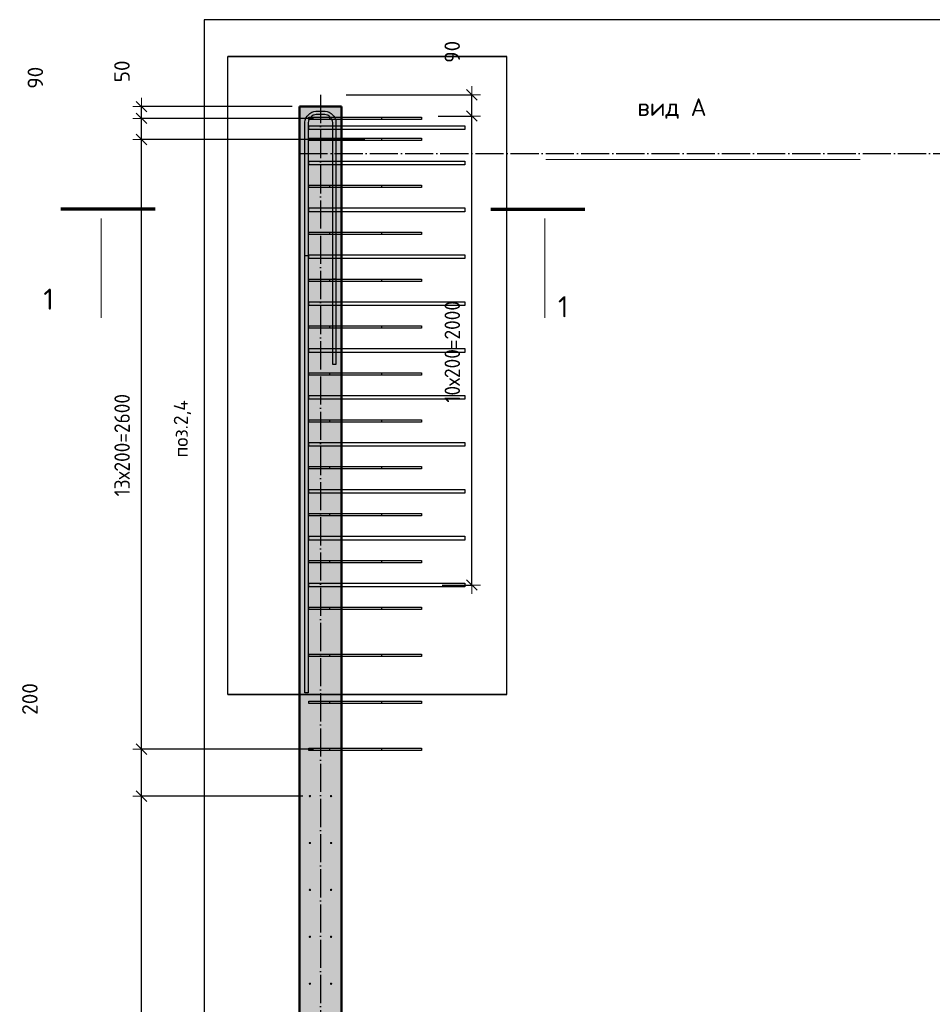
# Model space of a CAD drawing. Header units: millimetres. Extents: x 10987 to 63485, y -5166 to 39219.
# Tile 26 of 43: x 30618 to 34508, y 10272 to 14471. Entities that reach past the tile are written whole.
import ezdxf

# ---------------------------------------------------------------- set-up
doc = ezdxf.new("R2010")
doc.units = ezdxf.units.MM
doc.header["$PDMODE"] = 65
doc.linetypes.add('______11', pattern=[150, 120, -15, 0, -15])
doc.linetypes.add('______5', pattern=[330, 240, -30, 30, -30])
for name, color, linetype, lineweight in [('Standard', 7, 'Continuous', 25), ('Арм.стержн. вертикальными 1', 22, 'Continuous', 35), ('Арм.стержн.горизонт. 2', 202, 'Continuous', 35), ('Обозначение разреза_ общее', 7, 'Continuous', 25), ('Размерная линия_ общее', 7, 'Continuous', 13)]:
    doc.layers.add(name, color=color, linetype=linetype, lineweight=lineweight)
doc.layers.add('Арм.стержн. вертикальными 2', color=7, linetype='Continuous', lineweight=35, true_color=0x006e00)
doc.layers.add('Осевая линия_ общее', color=7, linetype='______5', lineweight=13, true_color=0xa0a0a0)
doc.styles.add('ISOCPEUR', font='ISOCPEUR')
doc.dimstyles.new('DIMSTYLE_3', dxfattribs={"dimtxt": 66, "dimasz": 75, "dimexe": 0, "dimexo": 0, "dimgap": 33, "dimtad": 2, "dimdec": 0, "dimrnd": 5, "dimzin": 12, "dimdsep": 46, "dimtxsty": 'ISOCPEUR', "dimblk1": 'ALL_ML_STRICH', "dimblk2": 'ALL_ML_STRICH', "dimsah": 1, "dimcen": 0, "dimclrd": 7, "dimclre": 256, "dimclrt": 7, "dimadec": 0, "dimazin": 0, "dimtfac": 1, "dimtdec": 0, "dimtix": 1, "dimtmove": 2, "dimatfit": 3, "dimfxl": 0, "dimtvp": 1.2, "dimtzin": 0, "dimlwd": 0, "dimlwe": -3, "dimarcsym": 0})
doc.dimstyles.new('DIMSTYLE_6', dxfattribs={"dimtxt": 66, "dimasz": 75, "dimexe": 0, "dimexo": 0, "dimgap": 33, "dimtad": 2, "dimdec": 0, "dimrnd": 5, "dimzin": 12, "dimdsep": 46, "dimtxsty": 'ISOCPEUR', "dimblk1": 'ALL_ML_STRICH', "dimblk2": 'ALL_ML_STRICH', "dimsah": 1, "dimcen": 0, "dimclrd": 7, "dimclre": 256, "dimclrt": 7, "dimadec": 0, "dimazin": 0, "dimtfac": 1, "dimtdec": 0, "dimtix": 1, "dimtmove": 2, "dimatfit": 3, "dimfxl": 0, "dimtzin": 0, "dimlwd": 0, "dimlwe": -3, "dimarcsym": 0})

# ---------------------------------------------------------------- blocks, each defined once
blk = doc.blocks.new('ALL_ML_STRICH')
at = {"color": 0, "linetype": 'ByBlock', "lineweight": -2}
for p, q in [((-1, 0), (0.5, 0)), ((-0.3, -0.3), (0.3, 0.3)), ((0, -0.5), (0, 0.5))]:
    blk.add_line(p, q, dxfattribs=at)
blk = doc.blocks.new('*D20')
at = {"layer": 'DEFPOINTS', "color": 7, "linetype": 'Continuous', "lineweight": 13, "transparency": 33554687}
for p in [(32381.5, 14060), (32398.2, 12060), (32545, 12060)]:
    blk.add_point(p, dxfattribs=at)
at = {"layer": 'Размерная линия_ общее', "color": 253, "linetype": 'Continuous', "lineweight": -2, "true_color": 0xa0a0a0, "transparency": 33554687}
for p, q in [((32401.5, 14060), (32545, 14060)), ((32418.2, 12060), (32545, 12060))]:
    blk.add_line(p, q, dxfattribs=at)
at = {"layer": 'Размерная линия_ общее', "color": 7, "linetype": 'Continuous', "lineweight": -2, "transparency": 33554687}
blk.add_line((32545, 12060), (32545, 14060), dxfattribs=at)
at = {"layer": 'Размерная линия_ общее', "color": 7, "linetype": 'Continuous', "lineweight": 13, "transparency": 33554687, "xscale": 75, "yscale": 75, "zscale": 75}
for p, rotation in [((32545, 14060), 90), ((32545, 12060), 270)]:
    blk.add_blockref('ALL_ML_STRICH', p, dxfattribs=dict(at, rotation=rotation))
at = {"layer": 'Размерная линия_ общее', "color": 7, "linetype": 'Continuous', "lineweight": 13, "transparency": 33554687, "insert": (32429, 12838), "char_height": 66, "width": 3.3, "attachment_point": 1, "rotation": 90, "line_spacing_factor": 0.60241, "style": 'ISOCPEUR'}
blk.add_mtext('\\W0.91;10х200=2000', dxfattribs=at)
blk = doc.blocks.new('*D21')
at = {"layer": 'DEFPOINTS', "color": 7, "linetype": 'Continuous', "lineweight": 13, "transparency": 33554687}
for p in [(31990, 14150), (32381.5, 14060), (32545, 14060)]:
    blk.add_point(p, dxfattribs=at)
at = {"layer": 'Размерная линия_ общее', "color": 253, "linetype": 'Continuous', "lineweight": -2, "true_color": 0xa0a0a0, "transparency": 33554687}
for p, q in [((32010, 14150), (32545, 14150)), ((32401.5, 14060), (32545, 14060))]:
    blk.add_line(p, q, dxfattribs=at)
at = {"layer": 'Размерная линия_ общее', "color": 7, "linetype": 'Continuous', "lineweight": -2, "transparency": 33554687}
blk.add_line((32545, 14060), (32545, 14150), dxfattribs=at)
at = {"layer": 'Размерная линия_ общее', "color": 7, "linetype": 'Continuous', "lineweight": 13, "transparency": 33554687, "xscale": 75, "yscale": 75, "zscale": 75}
for p, rotation in [((32545, 14150), 90), ((32545, 14060), 270)]:
    blk.add_blockref('ALL_ML_STRICH', p, dxfattribs=dict(at, rotation=rotation))
at = {"layer": 'Размерная линия_ общее', "color": 7, "linetype": 'Continuous', "lineweight": 13, "transparency": 33554687, "insert": (32461.5, 14333.9), "char_height": 66, "width": 132, "attachment_point": 5, "rotation": 90, "style": 'ISOCPEUR'}
blk.add_mtext('\\A1;{90}', dxfattribs=at)
blk = doc.blocks.new('*D227')
at = {"layer": 'DEFPOINTS', "color": 7, "linetype": 'Continuous', "lineweight": 13, "transparency": 33554687}
for p in [(31845, 11160), (31137.3, 8560), (32091.5, 8560)]:
    blk.add_point(p, dxfattribs=at)
at = {"layer": 'Размерная линия_ общее', "color": 253, "linetype": 'Continuous', "lineweight": -2, "true_color": 0xa0a0a0, "transparency": 33554687}
for p, q in [((31825, 11160), (31137.3, 11160)), ((32071.5, 8560), (31137.3, 8560))]:
    blk.add_line(p, q, dxfattribs=at)
at = {"layer": 'Размерная линия_ общее', "color": 7, "linetype": 'Continuous', "lineweight": -2, "transparency": 33554687}
blk.add_line((31137.3, 8560), (31137.3, 11160), dxfattribs=at)
at = {"layer": 'Размерная линия_ общее', "color": 7, "linetype": 'Continuous', "lineweight": 13, "transparency": 33554687, "xscale": 75, "yscale": 75, "zscale": 75}
for p, rotation in [((31137.3, 11160), 90), ((31137.3, 8560), 270)]:
    blk.add_blockref('ALL_ML_STRICH', p, dxfattribs=dict(at, rotation=rotation))
at = {"layer": 'Размерная линия_ общее', "color": 7, "linetype": 'Continuous', "lineweight": 13, "transparency": 33554687, "insert": (31021.3, 9638), "char_height": 66, "width": 3.3, "attachment_point": 1, "rotation": 90, "line_spacing_factor": 0.60241, "style": 'ISOCPEUR'}
blk.add_mtext('\\W0.91;13х200=2600', dxfattribs=at)
blk = doc.blocks.new('*D228')
at = {"layer": 'DEFPOINTS', "color": 7, "linetype": 'Continuous', "lineweight": 13, "transparency": 33554687}
for p in [(31890, 11360), (31137.3, 11160), (31845, 11160)]:
    blk.add_point(p, dxfattribs=at)
at = {"layer": 'Размерная линия_ общее', "color": 253, "linetype": 'Continuous', "lineweight": -2, "true_color": 0xa0a0a0, "transparency": 33554687}
for p, q in [((31870, 11360), (31137.3, 11360)), ((31825, 11160), (31137.3, 11160))]:
    blk.add_line(p, q, dxfattribs=at)
at = {"layer": 'Размерная линия_ общее', "color": 7, "linetype": 'Continuous', "lineweight": -2, "transparency": 33554687}
blk.add_line((31137.3, 11160), (31137.3, 11360), dxfattribs=at)
at = {"layer": 'Размерная линия_ общее', "color": 7, "linetype": 'Continuous', "lineweight": 13, "transparency": 33554687, "xscale": 75, "yscale": 75, "zscale": 75}
for p, rotation in [((31137.3, 11360), 90), ((31137.3, 11160), 270)]:
    blk.add_blockref('ALL_ML_STRICH', p, dxfattribs=dict(at, rotation=rotation))
at = {"layer": 'Размерная линия_ общее', "color": 7, "linetype": 'Continuous', "lineweight": 13, "transparency": 33554687, "insert": (30661.1, 11574.2), "char_height": 66, "width": 198, "attachment_point": 5, "rotation": 90, "style": 'ISOCPEUR'}
blk.add_mtext('\\A1;{200}', dxfattribs=at)
blk = doc.blocks.new('*D229')
at = {"layer": 'DEFPOINTS', "color": 7, "linetype": 'Continuous', "lineweight": 13, "transparency": 33554687}
for p in [(32108.8, 13960), (31137.3, 11360), (31890, 11360)]:
    blk.add_point(p, dxfattribs=at)
at = {"layer": 'Размерная линия_ общее', "color": 253, "linetype": 'Continuous', "lineweight": -2, "true_color": 0xa0a0a0, "transparency": 33554687}
for p, q in [((32088.8, 13960), (31137.3, 13960)), ((31870, 11360), (31137.3, 11360))]:
    blk.add_line(p, q, dxfattribs=at)
at = {"layer": 'Размерная линия_ общее', "color": 7, "linetype": 'Continuous', "lineweight": -2, "transparency": 33554687}
blk.add_line((31137.3, 11360), (31137.3, 13960), dxfattribs=at)
at = {"layer": 'Размерная линия_ общее', "color": 7, "linetype": 'Continuous', "lineweight": 13, "transparency": 33554687, "xscale": 75, "yscale": 75, "zscale": 75}
for p, rotation in [((31137.3, 13960), 90), ((31137.3, 11360), 270)]:
    blk.add_blockref('ALL_ML_STRICH', p, dxfattribs=dict(at, rotation=rotation))
at = {"layer": 'Размерная линия_ общее', "color": 7, "linetype": 'Continuous', "lineweight": 13, "transparency": 33554687, "insert": (31021.3, 12438), "char_height": 66, "width": 3.3, "attachment_point": 1, "rotation": 90, "line_spacing_factor": 0.60241, "style": 'ISOCPEUR'}
blk.add_mtext('\\W0.91;13х200=2600', dxfattribs=at)
blk = doc.blocks.new('*D230')
at = {"layer": 'DEFPOINTS', "color": 7, "linetype": 'Continuous', "lineweight": 13, "transparency": 33554687}
for p in [(31890, 14050), (31137.3, 13960), (32108.8, 13960)]:
    blk.add_point(p, dxfattribs=at)
at = {"layer": 'Размерная линия_ общее', "color": 253, "linetype": 'Continuous', "lineweight": -2, "true_color": 0xa0a0a0, "transparency": 33554687}
for p, q in [((31870, 14050), (31137.3, 14050)), ((32088.8, 13960), (31137.3, 13960))]:
    blk.add_line(p, q, dxfattribs=at)
at = {"layer": 'Размерная линия_ общее', "color": 7, "linetype": 'Continuous', "lineweight": -2, "transparency": 33554687}
blk.add_line((31137.3, 13960), (31137.3, 14050), dxfattribs=at)
at = {"layer": 'Размерная линия_ общее', "color": 7, "linetype": 'Continuous', "lineweight": 13, "transparency": 33554687, "xscale": 75, "yscale": 75, "zscale": 75}
for p, rotation in [((31137.3, 14050), 90), ((31137.3, 13960), 270)]:
    blk.add_blockref('ALL_ML_STRICH', p, dxfattribs=dict(at, rotation=rotation))
at = {"layer": 'Размерная линия_ общее', "color": 7, "linetype": 'Continuous', "lineweight": 13, "transparency": 33554687, "insert": (30684.5, 14223.3), "char_height": 66, "width": 132, "attachment_point": 5, "rotation": 90, "style": 'ISOCPEUR'}
blk.add_mtext('\\A1;{90}', dxfattribs=at)
blk = doc.blocks.new('*D231')
at = {"layer": 'DEFPOINTS', "color": 7, "linetype": 'Continuous', "lineweight": 13, "transparency": 33554687}
for p in [(31800, 14100), (31137.3, 14050), (31890, 14050)]:
    blk.add_point(p, dxfattribs=at)
at = {"layer": 'Размерная линия_ общее', "color": 253, "linetype": 'Continuous', "lineweight": -2, "true_color": 0xa0a0a0, "transparency": 33554687}
for p, q in [((31780, 14100), (31137.3, 14100)), ((31870, 14050), (31137.3, 14050))]:
    blk.add_line(p, q, dxfattribs=at)
at = {"layer": 'Размерная линия_ общее', "color": 7, "linetype": 'Continuous', "lineweight": -2, "transparency": 33554687}
blk.add_line((31137.3, 14050), (31137.3, 14100), dxfattribs=at)
at = {"layer": 'Размерная линия_ общее', "color": 7, "linetype": 'Continuous', "lineweight": 13, "transparency": 33554687, "xscale": 75, "yscale": 75, "zscale": 75}
for p, rotation in [((31137.3, 14100), 90), ((31137.3, 14050), 270)]:
    blk.add_blockref('ALL_ML_STRICH', p, dxfattribs=dict(at, rotation=rotation))
at = {"layer": 'Размерная линия_ общее', "color": 7, "linetype": 'Continuous', "lineweight": 13, "transparency": 33554687, "insert": (31053.7, 14250.4), "char_height": 66, "width": 132, "attachment_point": 5, "rotation": 90, "style": 'ISOCPEUR'}
blk.add_mtext('\\A1;{50}', dxfattribs=at)

msp = doc.modelspace()

# ---------------------------------------------------------------- hatches: boundary and pattern name
at = {"linetype": 'Continuous', "lineweight": 13, "transparency": 33554687}
msp.add_hatch(color=7, dxfattribs=at).paths.add_polyline_path([(31810, 8320), (31990, 8320), (31990, 14100), (31810, 14100)])
at = {"layer": 'Арм.стержн. вертикальными 1', "linetype": 'Continuous', "lineweight": 50, "transparency": 33554687}
for points in [[(31860, 11160), (31859.6, 11161.9), (31858.5, 11163.5), (31856.9, 11164.6), (31855, 11165), (31853.1, 11164.6), (31851.5, 11163.5), (31850.4, 11161.9), (31850, 11160), (31850.4, 11158.1), (31851.5, 11156.5), (31853.1, 11155.4), (31855, 11155), (31856.9, 11155.4), (31858.5, 11156.5), (31859.6, 11158.1)], [(31950, 11160), (31949.6, 11161.9), (31948.5, 11163.5), (31946.9, 11164.6), (31945, 11165), (31943.1, 11164.6), (31941.5, 11163.5), (31940.4, 11161.9), (31940, 11160), (31940.4, 11158.1), (31941.5, 11156.5), (31943.1, 11155.4), (31945, 11155), (31946.9, 11155.4), (31948.5, 11156.5), (31949.6, 11158.1)], [(31860, 10960), (31859.6, 10961.9), (31858.5, 10963.5), (31856.9, 10964.6), (31855, 10965), (31853.1, 10964.6), (31851.5, 10963.5), (31850.4, 10961.9), (31850, 10960), (31850.4, 10958.1), (31851.5, 10956.5), (31853.1, 10955.4), (31855, 10955), (31856.9, 10955.4), (31858.5, 10956.5), (31859.6, 10958.1)], [(31950, 10960), (31949.6, 10961.9), (31948.5, 10963.5), (31946.9, 10964.6), (31945, 10965), (31943.1, 10964.6), (31941.5, 10963.5), (31940.4, 10961.9), (31940, 10960), (31940.4, 10958.1), (31941.5, 10956.5), (31943.1, 10955.4), (31945, 10955), (31946.9, 10955.4), (31948.5, 10956.5), (31949.6, 10958.1)], [(31860, 10760), (31859.6, 10761.9), (31858.5, 10763.5), (31856.9, 10764.6), (31855, 10765), (31853.1, 10764.6), (31851.5, 10763.5), (31850.4, 10761.9), (31850, 10760), (31850.4, 10758.1), (31851.5, 10756.5), (31853.1, 10755.4), (31855, 10755), (31856.9, 10755.4), (31858.5, 10756.5), (31859.6, 10758.1)], [(31950, 10760), (31949.6, 10761.9), (31948.5, 10763.5), (31946.9, 10764.6), (31945, 10765), (31943.1, 10764.6), (31941.5, 10763.5), (31940.4, 10761.9), (31940, 10760), (31940.4, 10758.1), (31941.5, 10756.5), (31943.1, 10755.4), (31945, 10755), (31946.9, 10755.4), (31948.5, 10756.5), (31949.6, 10758.1)], [(31860, 10560), (31859.6, 10561.9), (31858.5, 10563.5), (31856.9, 10564.6), (31855, 10565), (31853.1, 10564.6), (31851.5, 10563.5), (31850.4, 10561.9), (31850, 10560), (31850.4, 10558.1), (31851.5, 10556.5), (31853.1, 10555.4), (31855, 10555), (31856.9, 10555.4), (31858.5, 10556.5), (31859.6, 10558.1)], [(31950, 10560), (31949.6, 10561.9), (31948.5, 10563.5), (31946.9, 10564.6), (31945, 10565), (31943.1, 10564.6), (31941.5, 10563.5), (31940.4, 10561.9), (31940, 10560), (31940.4, 10558.1), (31941.5, 10556.5), (31943.1, 10555.4), (31945, 10555), (31946.9, 10555.4), (31948.5, 10556.5), (31949.6, 10558.1)], [(31860, 10360), (31859.6, 10361.9), (31858.5, 10363.5), (31856.9, 10364.6), (31855, 10365), (31853.1, 10364.6), (31851.5, 10363.5), (31850.4, 10361.9), (31850, 10360), (31850.4, 10358.1), (31851.5, 10356.5), (31853.1, 10355.4), (31855, 10355), (31856.9, 10355.4), (31858.5, 10356.5), (31859.6, 10358.1)], [(31950, 10360), (31949.6, 10361.9), (31948.5, 10363.5), (31946.9, 10364.6), (31945, 10365), (31943.1, 10364.6), (31941.5, 10363.5), (31940.4, 10361.9), (31940, 10360), (31940.4, 10358.1), (31941.5, 10356.5), (31943.1, 10355.4), (31945, 10355), (31946.9, 10355.4), (31948.5, 10356.5), (31949.6, 10358.1)]]:
    msp.add_hatch(color=4, dxfattribs=at).paths.add_polyline_path(points)

# ---------------------------------------------------------------- linework, layer by layer
at = {"color": 52, "linetype": 'Continuous', "lineweight": -3, "transparency": 33554687}
for p, q in [((31504.7, 11593.7), (31504.7, 14313.7)), ((31504.7, 11593.7), (31504.7, 14313.7)), ((32694.8, 14313.7), (31504.7, 14313.7)), ((31504.7, 14313.7), (32694.8, 14313.7)), ((32694.8, 11593.7), (32694.8, 14313.7)), ((32694.8, 11593.7), (32694.8, 14313.7)), ((32694.8, 11593.7), (31504.7, 11593.7)), ((31504.7, 11593.7), (32694.8, 11593.7))]:
    msp.add_line(p, q, dxfattribs=at)
at = {"color": 7, "linetype": 'Continuous', "lineweight": 50, "transparency": 33554687}
for p, q in [((31810, 8320), (31810, 14100)), ((31810, 14100), (31990, 14100)), ((31990, 14100), (31990, 8500))]:
    msp.add_line(p, q, dxfattribs=at)
at = {"layer": 'Standard', "color": 7, "linetype": 'Continuous', "lineweight": 25, "transparency": 33554687}
msp.add_lwpolyline([(31404.7, 7916.3), (60970, 7916.3), (60970, 14470.8), (31404.7, 14470.8), (31404.7, 7916.3)], dxfattribs=at)
at = {"layer": 'Арм.стержн. вертикальными 1', "color": 4, "linetype": 'Continuous', "lineweight": 25, "transparency": 33554687}
for points in [[(31850, 14055), (32160, 14055), (32160, 14045), (31850, 14045), (31850, 14055)], [(31940, 14055), (32330, 14055), (32330, 14045), (31940, 14045), (31940, 14055)], [(31850, 13965), (32160, 13965), (32160, 13955), (31850, 13955), (31850, 13965)], [(31940, 13965), (32330, 13965), (32330, 13955), (31940, 13955), (31940, 13965)], [(31850, 13765), (32160, 13765), (32160, 13755), (31850, 13755), (31850, 13765)], [(31940, 13765), (32330, 13765), (32330, 13755), (31940, 13755), (31940, 13765)], [(31850, 13565), (32160, 13565), (32160, 13555), (31850, 13555), (31850, 13565)], [(31940, 13565), (32330, 13565), (32330, 13555), (31940, 13555), (31940, 13565)], [(31850, 13365), (32160, 13365), (32160, 13355), (31850, 13355), (31850, 13365)], [(31940, 13365), (32330, 13365), (32330, 13355), (31940, 13355), (31940, 13365)], [(31850, 13165), (32160, 13165), (32160, 13155), (31850, 13155), (31850, 13165)], [(31940, 13165), (32330, 13165), (32330, 13155), (31940, 13155), (31940, 13165)], [(31850, 12965), (32160, 12965), (32160, 12955), (31850, 12955), (31850, 12965)], [(31940, 12965), (32330, 12965), (32330, 12955), (31940, 12955), (31940, 12965)], [(31850, 12765), (32160, 12765), (32160, 12755), (31850, 12755), (31850, 12765)], [(31940, 12765), (32330, 12765), (32330, 12755), (31940, 12755), (31940, 12765)], [(31850, 12565), (32160, 12565), (32160, 12555), (31850, 12555), (31850, 12565)], [(31940, 12565), (32330, 12565), (32330, 12555), (31940, 12555), (31940, 12565)], [(31850, 12365), (32160, 12365), (32160, 12355), (31850, 12355), (31850, 12365)], [(31940, 12365), (32330, 12365), (32330, 12355), (31940, 12355), (31940, 12365)], [(31850, 12165), (32160, 12165), (32160, 12155), (31850, 12155), (31850, 12165)], [(31940, 12165), (32330, 12165), (32330, 12155), (31940, 12155), (31940, 12165)], [(31850, 11965), (32160, 11965), (32160, 11955), (31850, 11955), (31850, 11965)], [(31940, 11965), (32330, 11965), (32330, 11955), (31940, 11955), (31940, 11965)], [(31850, 11765), (32160, 11765), (32160, 11755), (31850, 11755), (31850, 11765)], [(31940, 11765), (32330, 11765), (32330, 11755), (31940, 11755), (31940, 11765)], [(31850, 11565), (32160, 11565), (32160, 11555), (31850, 11555), (31850, 11565)], [(31940, 11565), (32330, 11565), (32330, 11555), (31940, 11555), (31940, 11565)], [(31850, 11365), (32160, 11365), (32160, 11355), (31850, 11355), (31850, 11365)], [(31940, 11365), (32330, 11365), (32330, 11355), (31940, 11355), (31940, 11365)]]:
    msp.add_lwpolyline(points, dxfattribs=at)
at = {"layer": 'Арм.стержн. вертикальными 2', "color": 7, "linetype": 'Continuous', "lineweight": 25, "transparency": 33554687}
for points in [[(32516, 14002), (31850, 14002), (31850, 14018), (32516, 14018), (32516, 14002)], [(32516, 13852), (31850, 13852), (31850, 13868), (32516, 13868), (32516, 13852)], [(32516, 13652), (31850, 13652), (31850, 13668), (32516, 13668), (32516, 13652)], [(32516, 13452), (31850, 13452), (31850, 13468), (32516, 13468), (32516, 13452)], [(32516, 13252), (31850, 13252), (31850, 13268), (32516, 13268), (32516, 13252)], [(32516, 13052), (31850, 13052), (31850, 13068), (32516, 13068), (32516, 13052)], [(32516, 12852), (31850, 12852), (31850, 12868), (32516, 12868), (32516, 12852)], [(32516, 12652), (31850, 12652), (31850, 12668), (32516, 12668), (32516, 12652)], [(32516, 12452), (31850, 12452), (31850, 12468), (32516, 12468), (32516, 12452)], [(32516, 12252), (31850, 12252), (31850, 12268), (32516, 12268), (32516, 12252)], [(32516, 12052), (31850, 12052), (31850, 12068), (32516, 12068), (32516, 12052)]]:
    msp.add_lwpolyline(points, dxfattribs=at)
at = {"layer": 'Арм.стержн.горизонт. 2', "color": 7, "linetype": 'Continuous', "lineweight": 25, "transparency": 33554687}
for points in [[(31834, 13464), (31834, 14033.3), (31835.2, 14041.8), (31838.1, 14050.7), (31842.7, 14058.9), (31848.3, 14065.7), (31855.1, 14071.3), (31863.3, 14075.9), (31872.1, 14078.8), (31880.7, 14080), (31919.3, 14080), (31927.9, 14078.8), (31936.7, 14075.9), (31944.9, 14071.3), (31951.7, 14065.7), (31957.3, 14058.9), (31961.9, 14050.7), (31964.8, 14041.8), (31966, 14033.3), (31966, 13000), (31952, 13000), (31952, 14032.3), (31951.1, 14038.7), (31949, 14045.1), (31945.7, 14050.9), (31941.7, 14055.7), (31937, 14059.7), (31931.1, 14063), (31924.7, 14065.1), (31918.3, 14066), (31881.7, 14066), (31875.3, 14065.1), (31868.9, 14063), (31863, 14059.7), (31858.3, 14055.7), (31854.3, 14050.9), (31851, 14045.1), (31848.9, 14038.7), (31848, 14032.3), (31848, 13464), (31834, 13464)], [(31834, 13464), (31834, 14033.3), (31835.2, 14041.8), (31838.1, 14050.7), (31842.7, 14058.9), (31848.3, 14065.7), (31855.1, 14071.3), (31863.3, 14075.9), (31872.1, 14078.8), (31880.7, 14080), (31919.3, 14080), (31927.9, 14078.8), (31936.7, 14075.9), (31944.9, 14071.3), (31951.7, 14065.7), (31957.3, 14058.9), (31961.9, 14050.7), (31964.8, 14041.8), (31966, 14033.3), (31966, 13000), (31952, 13000), (31952, 14032.3), (31951.1, 14038.7), (31949, 14045.1), (31945.7, 14050.9), (31941.7, 14055.7), (31937, 14059.7), (31931.1, 14063), (31924.7, 14065.1), (31918.3, 14066), (31881.7, 14066), (31875.3, 14065.1), (31868.9, 14063), (31863, 14059.7), (31858.3, 14055.7), (31854.3, 14050.9), (31851, 14045.1), (31848.9, 14038.7), (31848, 14032.3), (31848, 13464), (31834, 13464)], [(31834, 13464), (31834, 14033.3), (31835.2, 14041.8), (31838.1, 14050.7), (31842.7, 14058.9), (31848.3, 14065.7), (31855.1, 14071.3), (31863.3, 14075.9), (31872.1, 14078.8), (31880.7, 14080), (31919.3, 14080), (31927.9, 14078.8), (31936.7, 14075.9), (31944.9, 14071.3), (31951.7, 14065.7), (31957.3, 14058.9), (31961.9, 14050.7), (31964.8, 14041.8), (31966, 14033.3), (31966, 13000), (31952, 13000), (31952, 14032.3), (31951.1, 14038.7), (31949, 14045.1), (31945.7, 14050.9), (31941.7, 14055.7), (31937, 14059.7), (31931.1, 14063), (31924.7, 14065.1), (31918.3, 14066), (31881.7, 14066), (31875.3, 14065.1), (31868.9, 14063), (31863, 14059.7), (31858.3, 14055.7), (31854.3, 14050.9), (31851, 14045.1), (31848.9, 14038.7), (31848, 14032.3), (31848, 13464), (31834, 13464)], [(31952, 13364), (31952, 14032.3), (31951.1, 14038.7), (31949, 14045.1), (31945.7, 14050.9), (31941.7, 14055.7), (31937, 14059.7), (31931.1, 14063), (31924.7, 14065.1), (31918.3, 14066), (31881.7, 14066), (31875.3, 14065.1), (31868.9, 14063), (31863, 14059.7), (31858.3, 14055.7), (31854.3, 14050.9), (31851, 14045.1), (31848.9, 14038.7), (31848, 14032.3), (31848, 11600), (31834, 11600), (31834, 14033.3), (31835.2, 14041.8), (31838.1, 14050.7), (31842.7, 14058.9), (31848.3, 14065.7), (31855.1, 14071.3), (31863.3, 14075.9), (31872.1, 14078.8), (31880.7, 14080), (31919.3, 14080), (31927.9, 14078.8), (31936.7, 14075.9), (31944.9, 14071.3), (31951.7, 14065.7), (31957.3, 14058.9), (31961.9, 14050.7), (31964.8, 14041.8), (31966, 14033.3), (31966, 13364), (31952, 13364)], [(31952, 13364), (31952, 14032.3), (31951.1, 14038.7), (31949, 14045.1), (31945.7, 14050.9), (31941.7, 14055.7), (31937, 14059.7), (31931.1, 14063), (31924.7, 14065.1), (31918.3, 14066), (31881.7, 14066), (31875.3, 14065.1), (31868.9, 14063), (31863, 14059.7), (31858.3, 14055.7), (31854.3, 14050.9), (31851, 14045.1), (31848.9, 14038.7), (31848, 14032.3), (31848, 11600), (31834, 11600), (31834, 14033.3), (31835.2, 14041.8), (31838.1, 14050.7), (31842.7, 14058.9), (31848.3, 14065.7), (31855.1, 14071.3), (31863.3, 14075.9), (31872.1, 14078.8), (31880.7, 14080), (31919.3, 14080), (31927.9, 14078.8), (31936.7, 14075.9), (31944.9, 14071.3), (31951.7, 14065.7), (31957.3, 14058.9), (31961.9, 14050.7), (31964.8, 14041.8), (31966, 14033.3), (31966, 13364), (31952, 13364)], [(31952, 13364), (31952, 14032.3), (31951.1, 14038.7), (31949, 14045.1), (31945.7, 14050.9), (31941.7, 14055.7), (31937, 14059.7), (31931.1, 14063), (31924.7, 14065.1), (31918.3, 14066), (31881.7, 14066), (31875.3, 14065.1), (31868.9, 14063), (31863, 14059.7), (31858.3, 14055.7), (31854.3, 14050.9), (31851, 14045.1), (31848.9, 14038.7), (31848, 14032.3), (31848, 11600), (31834, 11600), (31834, 14033.3), (31835.2, 14041.8), (31838.1, 14050.7), (31842.7, 14058.9), (31848.3, 14065.7), (31855.1, 14071.3), (31863.3, 14075.9), (31872.1, 14078.8), (31880.7, 14080), (31919.3, 14080), (31927.9, 14078.8), (31936.7, 14075.9), (31944.9, 14071.3), (31951.7, 14065.7), (31957.3, 14058.9), (31961.9, 14050.7), (31964.8, 14041.8), (31966, 14033.3), (31966, 13364), (31952, 13364)]]:
    msp.add_lwpolyline(points, dxfattribs=at)
at = {"layer": 'Обозначение разреза_ общее', "color": 7, "linetype": 'Continuous', "lineweight": 13, "transparency": 33554687}
for p, q in [((32860.2, 13875.2), (34200.2, 13875.2)), ((30964.8, 13623.2), (30964.8, 13199.2)), ((32856.1, 13623.2), (32856.1, 13199.2))]:
    msp.add_line(p, q, dxfattribs=at)
at = {"layer": 'Обозначение разреза_ общее', "color": 7, "linetype": 'Continuous', "lineweight": 70, "transparency": 33554687}
for p, q in [((31195.5, 13663.2), (30793.5, 13663.2)), ((32625.5, 13663.2), (33027.5, 13663.2))]:
    msp.add_line(p, q, dxfattribs=at)
at = {"layer": 'Осевая линия_ общее', "color": 253, "linetype": '______11', "lineweight": -3, "true_color": 0xa0a0a0, "transparency": 33554687}
for p, q in [((31900, 14150), (31900, 6388.5)), ((31810, 13900), (63058.7, 13900))]:
    msp.add_line(p, q, dxfattribs=at)

# ---------------------------------------------------------------- texts
at = {"layer": 'Standard', "color": 7, "linetype": 'Continuous', "lineweight": 13, "transparency": 33554687, "insert": (31311.7, 12726), "char_height": 60, "width": 280.636, "attachment_point": 5, "rotation": 90, "style": 'ISOCPEUR'}
msp.add_mtext('\\A1;{\\fISOCPEUR|i0|b0;\\H60.000000;\\W1.000000;\\C7;поз.2,4}\\P', dxfattribs=at)
at = {"layer": 'Обозначение разреза_ общее', "color": 7, "linetype": 'Continuous', "lineweight": 13, "transparency": 33554687, "style": 'ISOCPEUR'}
for s, insert, char_height, width, attachment_point in [('\\A1;{\\fISOCPEUR|i0|b0;\\H75.000000;\\W1.000000;\\C7;вид А}\\P', (33250.9, 14091.9), 75, 305.526, 4), ('\\A1;{\\fISOCPEUR|i0|b0;\\H90.000000;\\W1.000000;\\C7;1}\\P', (30718.5, 13233.7), 90, 70, 7), ('\\A1;{\\fISOCPEUR|i0|b0;\\H90.000000;\\W1.000000;\\C7;1}\\P', (32912.3, 13201.6), 90, 70, 7)]:
    msp.add_mtext(s, dxfattribs=dict(at, insert=insert, char_height=char_height, width=width, attachment_point=attachment_point))

# ---------------------------------------------------------------- dimensions: what is measured, and where the dimension line sits
at = {"layer": 'Размерная линия_ общее', "color": 7, "linetype": 'Continuous', "lineweight": 13, "transparency": 33554687}
for base, p1, p2, dimstyle, picture, middle in [((32545, 14150), (32401.5, 14060), (32010, 14150), 'DIMSTYLE_3', '*D21', (32461.5, 14333.9)), ((31137.3, 14050), (32088.8, 13960), (31870, 14050), 'DIMSTYLE_3', '*D230', (30684.5, 14223.3)), ((31137.3, 14100), (31870, 14050), (31780, 14100), 'DIMSTYLE_3', '*D231', (31053.7, 14250.4)), ((31137.3, 11360), (31825, 11160), (31870, 11360), 'DIMSTYLE_6', '*D228', (30661.1, 11574.2))]:
    dim = msp.add_linear_dim(base=base, p1=p1, p2=p2, angle=90, dimstyle=dimstyle, override={"dimpost": '<>', "dimclrd": 7, "dimclre": 253, "dimclrt": 7, "dimlwd": 0, "dimlwe": 65533}, dxfattribs=at)
    dim.commit()
    dim.dimension.update_dxf_attribs({"geometry": picture, "text_midpoint": middle, "dimtype": 160})
for base, p1, p2, text, picture, middle in [((32545, 14060), (32418.2, 12060), (32401.5, 14060), '\\W0.91;10х200=2000', '*D20', (32512, 13060)), ((31137.3, 13960), (31870, 11360), (32088.8, 13960), '\\W0.91;13х200=2600', '*D229', (31104.3, 12660)), ((31137.3, 11160), (32071.5, 8560), (31825, 11160), '\\W0.91;13х200=2600', '*D227', (31104.3, 9860))]:
    dim = msp.add_linear_dim(base=base, p1=p1, p2=p2, angle=90, text=text, dimstyle='DIMSTYLE_6', override={"dimpost": '<>', "dimclrd": 7, "dimclre": 253, "dimclrt": 7, "dimlwd": 0, "dimlwe": 65533}, dxfattribs=at)
    dim.commit()
    dim.dimension.update_dxf_attribs({"geometry": picture, "text_midpoint": middle, "dimtype": 160})

doc.saveas('drawing.dxf')
